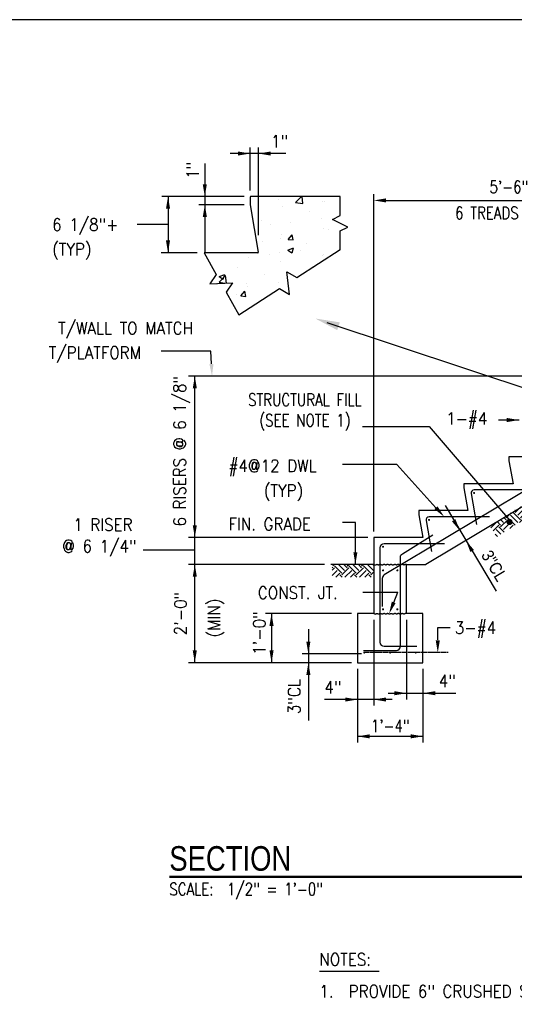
# Model space of a CAD drawing. Header units: inches. Extents: x -9715 to 32893, y -15613 to -1138.
# Tile 233 of 256: x 10433 to 10554, y -12944 to -12703. Entities that reach past the tile are written whole.
import ezdxf
from ezdxf.enums import TextEntityAlignment as Align

# ---------------------------------------------------------------- set-up
doc = ezdxf.new("R2010")
doc.units = ezdxf.units.IN
doc.header["$MEASUREMENT"] = 0
doc.linetypes.add('CENTER4', pattern=[0.5625, 0.375, -0.0625, 0.0625, -0.0625])
doc.layers.get('0').update_dxf_attribs({"color": 252})
doc.layers.get('DEFPOINTS').update_dxf_attribs({"color": 11})
for name, color, linetype in [('A-ANNO-TITL', 2, 'Continuous'), ('S-ANNO-TEXT', 2, 'Continuous'), ('S1', 2, 'Continuous'), ('S3', 4, 'Continuous'), ('S5', 1, 'Continuous'), ('S5R', 1, 'Continuous'), ('S6', 1, 'Continuous'), ('S7', 2, 'Continuous'), ('S7R', 2, 'Continuous')]:
    doc.layers.add(name, color=color, linetype=linetype)
doc.styles.add('125', font='romans.shx', dxfattribs={"width": 0.8, "height": 2})
doc.styles.add('DIM', font='ROMANS.shx', dxfattribs={"width": 0.8})
doc.styles.get("Standard").update_dxf_attribs({"font": 'romans.shx', "width": 0.8})
doc.styles.add('SX-FRAC', font='SX-FRAC.shx', dxfattribs={"width": 0.9, "height": 14})
doc.styles.add('TEXT', font='romans.shx', dxfattribs={"width": 0.8, "height": 16})
doc.styles.add('Title', font='swiss.ttf', dxfattribs={"width": 0.8})
doc.dimstyles.get("Standard").update_dxf_attribs({"dimtxt": 0.18, "dimasz": 0.18, "dimexe": 0.18, "dimexo": 0.0625, "dimgap": 0.09, "dimtad": 0, "dimtih": 1, "dimtoh": 1, "dimdec": 4, "dimzin": 0, "dimdsep": 46, "dimtxsty": 'Standard', "dimcen": 0.09, "dimadec": 0, "dimazin": 0, "dimtfac": 1, "dimtdec": 4, "dimtofl": 0, "dimtmove": 0, "dimatfit": 3, "dimfxl": 1, "dimtolj": 1, "dimtzin": 0, "dimarcsym": 0})

# ---------------------------------------------------------------- blocks, each defined once
blk = doc.blocks.new('*X727')
at = {"color": 0}
for p, q in [((2512, 1845.55), (2509.62, 1847.93)), ((2512, 1843.78), (2515.85, 1847.64)), ((2514.65, 1848.2), (2512.88, 1849.97)), ((2500.51, 1834.06), (2495.48, 1839.09)), ((2503.16, 1836.71), (2498.74, 1841.13)), ((2500.51, 1841.13), (2503.44, 1844.06)), ((2503.16, 1838.48), (2510.23, 1845.55)), ((2509.94, 1833.46), (2504.93, 1838.48)), ((2513.2, 1835.5), (2507.58, 1841.13)), ((2516.47, 1837.54), (2510.23, 1843.78)), ((2514.65, 1841.13), (2518, 1844.48)), ((2517.3, 1838.48), (2520.15, 1841.33)), ((2474.87, 1824.34), (2479.87, 1829.33)), ((2489.02, 1822.57), (2481.94, 1829.64)), ((2483.71, 1831.41), (2483.51, 1831.61)), ((2483.71, 1829.64), (2489.3, 1835.23)), ((2486.36, 1826.99), (2493.44, 1834.06)), ((2489.02, 1824.34), (2496.09, 1831.41)), ((2497.85, 1831.41), (2492.21, 1837.05)), ((2499.06, 1826.66), (2496.09, 1829.64)), ((2497.85, 1829.64), (2504.93, 1836.71)), ((2502.06, 1828.54), (2507.58, 1834.06)), ((2459.98, 1814.75), (2465.15, 1819.92)), ((2469.57, 1817.26), (2466.11, 1820.73)), ((2472.22, 1819.92), (2469.37, 1822.77)), ((2469.57, 1815.5), (2476.64, 1822.57)), ((2472.22, 1812.85), (2479.29, 1819.92)), ((2474.87, 1822.57), (2472.63, 1824.81)), ((2483.71, 1817.26), (2476.64, 1824.34)), ((2486.36, 1819.92), (2479.29, 1826.99)), ((2487.91, 1819.7), (2490.78, 1822.57)), ((2492.53, 1822.59), (2490.78, 1824.34)), ((2495.8, 1824.63), (2493.44, 1826.99)), ((2462.13, 1811.59), (2467.8, 1817.26)), ((2469.69, 1808.31), (2465.15, 1812.85)), ((2472.95, 1810.35), (2467.8, 1815.5)), ((2478.49, 1813.81), (2481.94, 1817.26)), ((2466.43, 1806.27), (2464.33, 1808.36))]:
    blk.add_line(p, q, dxfattribs=at)
blk = doc.blocks.new('*X726')
at = {"color": 0}
for p, q in [((2248.6, 1766), (2248, 1766.6)), ((2248, 1763.63), (2250.37, 1766)), ((2248, 1758.33), (2253.02, 1763.35)), ((2248.6, 1767.77), (2250.05, 1769.22)), ((2257.44, 1760.7), (2250.37, 1767.77)), ((2260.09, 1763.35), (2254.22, 1769.22)), ((2257.44, 1758.93), (2264.51, 1766)), ((2262.74, 1766), (2259.52, 1769.22)), ((2260.52, 1756.7), (2267.16, 1763.35)), ((2262.74, 1767.77), (2264.19, 1769.22)), ((2271.58, 1760.7), (2264.51, 1767.77)), ((2274.23, 1763.35), (2268.36, 1769.22)), ((2271.58, 1758.93), (2278.65, 1766)), ((2276.88, 1766), (2273.67, 1769.22)), ((2274.66, 1756.7), (2281.3, 1763.35)), ((2276.88, 1767.77), (2278.33, 1769.22)), ((2285.72, 1760.7), (2278.65, 1767.77)), ((2288.37, 1763.35), (2282.5, 1769.22)), ((2285.72, 1758.93), (2288.79, 1762)), ((2288.79, 1768.23), (2287.81, 1769.22)), ((2251.68, 1756.7), (2255.67, 1760.7)), ((2257.9, 1756.7), (2255.67, 1758.93)), ((2265.82, 1756.7), (2269.81, 1760.7)), ((2272.04, 1756.7), (2269.81, 1758.93)), ((2279.96, 1756.7), (2283.95, 1760.7)), ((2286.18, 1756.7), (2283.95, 1758.93))]:
    blk.add_line(p, q, dxfattribs=at)
blk = doc.blocks.new('*X730')
at = {"color": 0}
for p, q in [((1254.88, 2059.64), (1254.88, 2059.64)), ((1271.67, 2056.93), (1277.31, 2062.81)), ((1278.79, 2055.82), (1277.97, 2062.81)), ((1258.34, 2052.73), (1258.34, 2052.73)), ((1271.67, 2056.93), (1278.78, 2055.82)), ((1297.58, 2057.84), (1297.58, 2057.84)), ((1299.41, 2058.36), (1299.41, 2058.36)), ((1284.74, 2047.69), (1284.74, 2047.69)), ((1297.41, 2041.65), (1297.41, 2041.65)), ((1238.09, 2039.69), (1238.09, 2039.69)), ((1247.08, 2035.03), (1247.08, 2035.03)), ((1267.11, 2037.66), (1267.11, 2037.66)), ((1298.44, 2031.73), (1298.44, 2031.73)), ((1257.26, 2022.12), (1257.26, 2022.12)), ((1257.36, 2026.1), (1257.36, 2026.1)), ((1264.44, 2020.73), (1268.3, 2025.32)), ((1269.22, 2020.31), (1268.3, 2025.32)), ((1303.91, 2030.13), (1303.91, 2030.13)), ((1239.3, 2018.76), (1239.3, 2018.76)), ((1264.13, 2010.39), (1269.74, 2012.54)), ((1264.44, 2020.73), (1269.22, 2020.31)), ((1268.12, 2007.7), (1269.74, 2012.53)), ((1282, 2016.96), (1282, 2016.96)), ((1226.04, 2003.47), (1226.04, 2003.47)), ((1246.07, 2006.11), (1246.07, 2006.11)), ((1256.16, 2008.01), (1256.16, 2008.01)), ((1264.13, 2010.39), (1268.11, 2007.7)), ((1276.36, 2010.1), (1276.36, 2010.1)), ((1297.47, 2005.1), (1297.47, 2005.1)), ((1298.87, 2006.21), (1298.87, 2006.21)), ((1214.84, 1993.47), (1214.84, 1993.47)), ((1256.39, 1999.47), (1256.39, 1999.47)), ((1287.81, 1994.12), (1287.81, 1994.12)), ((1196.9, 1979), (1203.13, 1985.49)), ((1196.92, 1984.58), (1202.52, 1986.73)), ((1196.92, 1984.58), (1200.9, 1981.9)), ((1200.9, 1981.9), (1202.52, 1986.73)), ((1203.97, 1978.22), (1203.13, 1985.49)), ((1241.16, 1986.12), (1241.16, 1986.12)), ((1194.5, 1978.11), (1194.5, 1978.11)), ((1196.9, 1979), (1202.35, 1978.15)), ((1223.38, 1978.1), (1223.38, 1978.1)), ((1225.02, 1974.56), (1225.02, 1974.56)), ((1255.32, 1978.55), (1255.32, 1978.55)), ((1255.42, 1972.83), (1255.42, 1972.83)), ((1213.87, 1966.84), (1213.87, 1966.84)), ((1218.16, 1965.57), (1222.02, 1970.17)), ((1218.16, 1965.57), (1222.94, 1965.15)), ((1222.94, 1965.15), (1222.02, 1970.17))]:
    blk.add_line(p, q, dxfattribs=at)
blk = doc.blocks.new('NAVFAC_Anno_Title_T1')
at = {"color": 0, "linetype": 'ByBlock', "lineweight": -2, "style": 'Title'}
blk.add_attdef('TITLE', (0, 0.5), '', height=2, dxfattribs=at)
at = {"color": 0, "linetype": 'ByBlock', "lineweight": -2, "style": 'TEXT', "width": 0.8}
blk.add_attdef('SCALE', text='', height=1, dxfattribs=at).set_placement((0, -0.5), align=Align.TOP_LEFT)
blk = doc.blocks.new('*D750')
at = {"layer": 'DEFPOINTS', "color": 0, "linetype": 'ByBlock'}
for p in [(10585.5, -12747.15), (10585.5, -12790.1), (10519.5, -12829.53)]:
    blk.add_point(p, dxfattribs=at)
at = {"layer": 'S5', "color": 1, "linetype": 'ByBlock'}
for p, q in [((10519.5, -12828.03), (10519.5, -12745.65)), ((10522.5, -12747.15), (10582.5, -12747.15)), ((10585.5, -12788.6), (10585.5, -12745.65))]:
    blk.add_line(p, q, dxfattribs=at)
for points in [[(10522.5, -12746.65), (10522.5, -12747.65), (10519.5, -12747.15)], [(10582.5, -12746.65), (10582.5, -12747.65), (10585.5, -12747.15)]]:
    blk.add_solid(points, dxfattribs=at)
at = {"layer": 'S5', "color": 2, "linetype": 'ByBlock', "insert": (10552.5, -12743.86), "char_height": 3, "attachment_point": 5, "style": 'DIM'}
blk.add_mtext('\\A1;5\'-6"', dxfattribs=at)

msp = doc.modelspace()

# ---------------------------------------------------------------- linework, layer by layer
at = {"color": 1, "linetype": 'ByBlock'}
for p, q in [((10475.74412, -12860.0979), (10475.74412, -12790.0979)), ((10517.99849, -12829.52647), (10474.24412, -12829.52647)), ((10475.74412, -12832.57385), (10463.15293, -12832.57385)), ((10507.46734, -12836.0979), (10474.24412, -12836.0979))]:
    msp.add_line(p, q, dxfattribs=at)
for points in [[(10475.24412, -12793.0979), (10476.24412, -12793.0979), (10475.74412, -12790.0979)], [(10475.24412, -12826.52647), (10476.24412, -12826.52647), (10475.74412, -12829.52647)], [(10475.24412, -12839.0979), (10476.24412, -12839.0979), (10475.74412, -12836.0979)], [(10475.24412, -12857.0979), (10476.24412, -12857.0979), (10475.74412, -12860.0979)]]:
    msp.add_solid(points, dxfattribs=at)
at = {"layer": 'A-ANNO-TITL', "const_width": 0.6}
msp.add_lwpolyline([(10469.51521, -12912.42512), (10647.55599, -12912.42512)], dxfattribs=at)
at = {"layer": 'DEFPOINTS'}
msp.add_lwpolyline([(10186.67974, -13166.39862), (10877.65338, -13166.39862), (10877.65338, -12702.99445), (10186.67974, -12702.99445)], close=True, dxfattribs=at)
at = {"layer": 'S-ANNO-TEXT', "ltscale": 20}
msp.add_line((10506.21865, -12935.43483), (10520.77603, -12935.43483), dxfattribs=at)
at = {"layer": 'S1', "color": 3}
for p, q in [((10489.29308, -12746.31765), (10489.29308, -12748.19265)), ((10511.29308, -12746.19265), (10489.41808, -12746.19265)), ((10511.29308, -12750.85247), (10511.29308, -12746.19265)), ((10489.29308, -12748.19265), (10491.26823, -12759.79667)), ((10509.41808, -12751.78997), (10511.29308, -12750.85247)), ((10513.16808, -12753.66497), (10509.41808, -12751.78997)), ((10511.29308, -12750.85247), (10511.29308, -12750.85247)), ((10511.29308, -12754.60247), (10513.16808, -12753.66497)), ((10511.29308, -12759.2623), (10511.29308, -12754.60247)), ((10511.29308, -12754.60247), (10511.29308, -12754.60247)), ((10491.14501, -12759.94265), (10478.0363, -12759.94265)), ((10478.0363, -12759.94265), (10480.97608, -12765.21339)), ((10480.97608, -12765.21339), (10479.40161, -12767.52284)), ((10480.97608, -12765.21339), (10480.97608, -12765.21339)), ((10479.40161, -12767.52284), (10484.98609, -12767.27065)), ((10484.98609, -12767.27065), (10483.41162, -12769.5801)), ((10483.41162, -12769.5801), (10483.41162, -12769.5801)), ((10483.41162, -12769.5801), (10486.50261, -12775.12195)), ((10585.49849, -12804.21286), (10532.20106, -12836.0979)), ((10519.49849, -12829.52647), (10519.49849, -12848.0979)), ((10527.49849, -12836.0979), (10532.20106, -12836.0979)), ((10527.49849, -12848.0979), (10527.49849, -12836.0979)), ((10515.49849, -12848.0979), (10515.49849, -12860.0979)), ((10519.49849, -12848.0979), (10515.49849, -12848.0979)), ((10531.49849, -12848.0979), (10527.49849, -12848.0979)), ((10531.49849, -12860.0979), (10531.49849, -12848.0979)), ((10515.49849, -12860.0979), (10531.49849, -12860.0979))]:
    msp.add_line(p, q, dxfattribs=at)
at = {"layer": 'S1', "color": 2}
msp.add_line((10519.49849, -12836.0979), (10508.96734, -12836.0979), dxfattribs=at)
at = {"layer": 'S1', "color": 3}
for points in [[(10486.50261, -12775.12195), (10496.46775, -12768.7044), (10498.87227, -12770.12946), (10498.26694, -12764.57216), (10500.67146, -12765.99722), (10511.29308, -12759.15689)], [(10585.49849, -12796.66933), (10574.49849, -12796.66933), (10574.49849, -12797.66933), (10575.43638, -12803.24076), (10563.49849, -12803.24076), (10563.49849, -12804.24076), (10564.38359, -12809.81218), (10552.49849, -12809.81218), (10552.49849, -12810.81218), (10553.52023, -12816.38361), (10541.49849, -12816.38361), (10541.49849, -12817.38361), (10542.49849, -12822.95504), (10530.49849, -12822.95504), (10530.49849, -12823.95504), (10531.49849, -12829.52647), (10519.49849, -12829.52647)]]:
    msp.add_lwpolyline(points, dxfattribs=at)
at = {"layer": 'S1', "color": 2}
for points in [[(10519.49849, -12836.0979), (10519.64422, -12836.16788), (10519.76784, -12836.20105), (10519.87242, -12836.20528), (10519.96099, -12836.18843), (10520.03659, -12836.15839), (10520.10228, -12836.12301), (10520.16108, -12836.09016), (10520.21604, -12836.06772), (10520.26971, -12836.06155), (10520.3226, -12836.06955), (10520.37473, -12836.08759), (10520.42613, -12836.11157), (10520.47681, -12836.13738), (10520.5268, -12836.16091), (10520.57612, -12836.17804), (10520.62477, -12836.18466), (10520.67286, -12836.17797), (10520.7207, -12836.16035), (10520.7687, -12836.1355), (10520.81726, -12836.10712), (10520.86678, -12836.0789), (10520.91764, -12836.05453), (10520.97026, -12836.03771), (10521.02502, -12836.03213), (10521.08221, -12836.04024), (10521.14167, -12836.05951), (10521.20311, -12836.08617), (10521.26627, -12836.11645), (10521.33086, -12836.14656), (10521.3966, -12836.17274), (10521.46321, -12836.19122), (10521.53042, -12836.19822), (10521.59791, -12836.19122), (10521.66525, -12836.17274), (10521.73195, -12836.14656), (10521.79754, -12836.11645), (10521.86153, -12836.08617), (10521.92346, -12836.05951), (10521.98285, -12836.04024), (10522.03921, -12836.03213), (10522.09226, -12836.03771), (10522.1424, -12836.05453), (10522.19024, -12836.0789), (10522.23637, -12836.10712), (10522.28138, -12836.1355), (10522.32588, -12836.16035), (10522.37046, -12836.17797), (10522.41571, -12836.18466), (10522.46215, -12836.17795), (10522.50995, -12836.16024), (10522.55917, -12836.13515), (10522.6099, -12836.10628), (10522.66222, -12836.07725), (10522.71622, -12836.05167), (10522.77196, -12836.03317), (10522.82953, -12836.02535), (10522.88889, -12836.03065), (10522.94952, -12836.04675), (10523.01079, -12836.07016), (10523.07205, -12836.09738), (10523.13268, -12836.12492), (10523.19204, -12836.14928), (10523.2495, -12836.16697), (10523.3044, -12836.17449), (10523.35637, -12836.16951), (10523.406, -12836.15431), (10523.45412, -12836.13237), (10523.50156, -12836.10712), (10523.54916, -12836.08204), (10523.59775, -12836.06057), (10523.64817, -12836.04617), (10523.70126, -12836.04229), (10523.75761, -12836.05122), (10523.8169, -12836.07047), (10523.87858, -12836.0964), (10523.94209, -12836.12534), (10524.00686, -12836.15365), (10524.07236, -12836.17767), (10524.13801, -12836.19374), (10524.20327, -12836.19822), (10524.26763, -12836.1887), (10524.33089, -12836.16782), (10524.39287, -12836.13947), (10524.45342, -12836.10755), (10524.51238, -12836.07594), (10524.56959, -12836.04855), (10524.6249, -12836.02925), (10524.67814, -12836.02196), (10524.72924, -12836.02925), (10524.77852, -12836.04849), (10524.82636, -12836.07576), (10524.87317, -12836.10712), (10524.91935, -12836.13864), (10524.96528, -12836.16639), (10525.01138, -12836.18643), (10525.05803, -12836.19483), (10525.1056, -12836.18895), (10525.15433, -12836.17131), (10525.20441, -12836.14573), (10525.25604, -12836.11602), (10525.30941, -12836.08599), (10525.36474, -12836.05946), (10525.42221, -12836.04023), (10525.48202, -12836.03213), (10525.54424, -12836.03771), (10525.60832, -12836.05453), (10525.6736, -12836.0789), (10525.73939, -12836.10712), (10525.80502, -12836.1355), (10525.86982, -12836.16035), (10525.9331, -12836.17797), (10525.9942, -12836.18466), (10526.05265, -12836.17797), (10526.10884, -12836.1604), (10526.16336, -12836.13568), (10526.2168, -12836.10755), (10526.26976, -12836.07973), (10526.32285, -12836.05596), (10526.37665, -12836.03998), (10526.43176, -12836.03552), (10526.48865, -12836.04496), (10526.54722, -12836.06526), (10526.60727, -12836.09203), (10526.66856, -12836.12089), (10526.73089, -12836.14745), (10526.79404, -12836.16732), (10526.85778, -12836.1761), (10526.9219, -12836.16941), (10526.98633, -12836.14494), (10527.05159, -12836.10871), (10527.11836, -12836.06881), (10527.18731, -12836.03336), (10527.25913, -12836.01044), (10527.33448, -12836.00816), (10527.41404, -12836.03461), (10527.49849, -12836.0979)], [(10519.49849, -12848.0979), (10519.64422, -12848.16788), (10519.76784, -12848.20105), (10519.87242, -12848.20528), (10519.96099, -12848.18843), (10520.03659, -12848.15839), (10520.10228, -12848.12301), (10520.16108, -12848.09016), (10520.21604, -12848.06772), (10520.26971, -12848.06155), (10520.3226, -12848.06955), (10520.37473, -12848.08759), (10520.42613, -12848.11157), (10520.47681, -12848.13738), (10520.5268, -12848.16091), (10520.57612, -12848.17804), (10520.62477, -12848.18466), (10520.67286, -12848.17797), (10520.7207, -12848.16035), (10520.7687, -12848.1355), (10520.81726, -12848.10712), (10520.86678, -12848.0789), (10520.91764, -12848.05453), (10520.97026, -12848.03771), (10521.02502, -12848.03213), (10521.08221, -12848.04024), (10521.14167, -12848.05951), (10521.20311, -12848.08617), (10521.26627, -12848.11645), (10521.33086, -12848.14656), (10521.3966, -12848.17274), (10521.46321, -12848.19122), (10521.53042, -12848.19822), (10521.59791, -12848.19122), (10521.66525, -12848.17274), (10521.73195, -12848.14656), (10521.79754, -12848.11645), (10521.86153, -12848.08617), (10521.92346, -12848.05951), (10521.98285, -12848.04024), (10522.03921, -12848.03213), (10522.09226, -12848.03771), (10522.1424, -12848.05453), (10522.19024, -12848.0789), (10522.23637, -12848.10712), (10522.28138, -12848.1355), (10522.32588, -12848.16035), (10522.37046, -12848.17797), (10522.41571, -12848.18466), (10522.46215, -12848.17795), (10522.50995, -12848.16024), (10522.55917, -12848.13515), (10522.6099, -12848.10628), (10522.66222, -12848.07725), (10522.71622, -12848.05167), (10522.77196, -12848.03317), (10522.82953, -12848.02535), (10522.88889, -12848.03065), (10522.94952, -12848.04675), (10523.01079, -12848.07016), (10523.07205, -12848.09738), (10523.13268, -12848.12492), (10523.19204, -12848.14928), (10523.2495, -12848.16697), (10523.3044, -12848.17449), (10523.35637, -12848.16951), (10523.406, -12848.15431), (10523.45412, -12848.13237), (10523.50156, -12848.10712), (10523.54916, -12848.08204), (10523.59775, -12848.06057), (10523.64817, -12848.04617), (10523.70126, -12848.04229), (10523.75761, -12848.05122), (10523.8169, -12848.07047), (10523.87858, -12848.0964), (10523.94209, -12848.12534), (10524.00686, -12848.15365), (10524.07236, -12848.17767), (10524.13801, -12848.19374), (10524.20327, -12848.19822), (10524.26763, -12848.1887), (10524.33089, -12848.16782), (10524.39287, -12848.13947), (10524.45342, -12848.10755), (10524.51238, -12848.07594), (10524.56959, -12848.04855), (10524.6249, -12848.02925), (10524.67814, -12848.02196), (10524.72924, -12848.02925), (10524.77852, -12848.04849), (10524.82636, -12848.07576), (10524.87317, -12848.10712), (10524.91935, -12848.13864), (10524.96528, -12848.16639), (10525.01138, -12848.18643), (10525.05803, -12848.19483), (10525.1056, -12848.18895), (10525.15433, -12848.17131), (10525.20441, -12848.14573), (10525.25604, -12848.11602), (10525.30941, -12848.08599), (10525.36474, -12848.05946), (10525.42221, -12848.04023), (10525.48202, -12848.03213), (10525.54424, -12848.03771), (10525.60832, -12848.05453), (10525.6736, -12848.0789), (10525.73939, -12848.10712), (10525.80502, -12848.1355), (10525.86982, -12848.16035), (10525.9331, -12848.17797), (10525.9942, -12848.18466), (10526.05265, -12848.17797), (10526.10884, -12848.1604), (10526.16336, -12848.13568), (10526.2168, -12848.10755), (10526.26976, -12848.07973), (10526.32285, -12848.05596), (10526.37665, -12848.03998), (10526.43176, -12848.03552), (10526.48865, -12848.04496), (10526.54722, -12848.06526), (10526.60727, -12848.09203), (10526.66856, -12848.12089), (10526.73089, -12848.14745), (10526.79404, -12848.16732), (10526.85778, -12848.1761), (10526.9219, -12848.16941), (10526.98633, -12848.14494), (10527.05159, -12848.10871), (10527.11836, -12848.06881), (10527.18731, -12848.03336), (10527.25913, -12848.01044), (10527.33448, -12848.00816), (10527.41404, -12848.03461), (10527.49849, -12848.0979)]]:
    msp.add_lwpolyline(points, dxfattribs=at)
at = {"layer": 'S1', "color": 3}
for centre, start, end in [((10489.41808, -12746.31765), 90, 180), ((10491.14501, -12759.81765), 270, 9.6598931)]:
    msp.add_arc(centre, 0.125, start, end, dxfattribs=at)
at = {"layer": 'S3', "color": 4}
for points in [[(10587.49849, -12799.5205), (10522.05366, -12838.67268, 0.263792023), (10521.56705, -12839.53084), (10521.56705, -12846.3331)], [(10558.75147, -12817.88361), (10543.99966, -12817.88361, 0.465595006), (10543.26075, -12818.76212), (10544.58218, -12826.36035)], [(10547.767, -12824.45504), (10532.99966, -12824.45504, 0.465595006), (10532.26075, -12825.33355), (10533.58364, -12832.94019)], [(10516.99849, -12857.0979), (10524.99849, -12857.0979, 0.414213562), (10525.99849, -12856.0979), (10525.99849, -12834.33872, -0.258592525), (10526.4685, -12833.49072), (10533.92157, -12828.83255)], [(10536.78253, -12831.02647), (10521.99849, -12831.02647, 0.414213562), (10520.99849, -12832.02647), (10520.99849, -12855.0979, 0.414213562), (10521.99849, -12856.0979), (10529.99849, -12856.0979)]]:
    msp.add_lwpolyline(points, format="xyb", dxfattribs=at)
at = {"layer": 'S3', "color": 4, "const_width": 0.25}
for points in [[(10543.87466, -12818.63361, 1), (10544.12466, -12818.63361, 1)], [(10532.87466, -12825.20504, 1), (10533.12466, -12825.20504, 1)], [(10521.62466, -12831.77647, 1), (10521.87466, -12831.77647, 1)], [(10521.62466, -12837.54571, 1), (10521.87466, -12837.54571, 1)], [(10525.12349, -12837.54571, 1), (10525.37349, -12837.54571, 1)], [(10521.62466, -12847.05783, 1), (10521.87466, -12847.05783, 1)], [(10525.12349, -12847.05783, 1), (10525.37349, -12847.05783, 1)], [(10517.0424, -12857.62956, 1), (10517.2924, -12857.62956, 1)], [(10523.37349, -12857.62956, 1), (10523.62349, -12857.62956, 1)], [(10529.59617, -12857.62956, 1), (10529.84617, -12857.62956, 1)]]:
    msp.add_lwpolyline(points, format="xyb", close=True, dxfattribs=at)
at = {"layer": 'S5', "color": 1}
for p, q in [((10498.02739, -12735.69265), (10484.35479, -12735.69265)), ((10489.29308, -12744.69265), (10489.29308, -12734.19265)), ((10491.29308, -12755.62022), (10491.29308, -12734.19265)), ((10478.1953, -12738.11147), (10478.1953, -12759.94265)), ((10478.1953, -12738.11147), (10478.1953, -12755.13241)), ((10487.79308, -12746.19265), (10467.6953, -12746.19265)), ((10469.1953, -12746.19265), (10469.1953, -12759.94265)), ((10487.79308, -12748.19265), (10476.6953, -12748.19265)), ((10469.1953, -12753.06765), (10461.64817, -12753.06765)), ((10476.31876, -12759.94265), (10467.5363, -12759.94265)), ((10508.02053, -12776.94864), (10569.95915, -12797.58092)), ((10516.79673, -12842.85763), (10525.37869, -12842.85763)), ((10524.35142, -12845.37946), (10525.37869, -12842.85763)), ((10494.49849, -12848.0979), (10494.49849, -12860.0979)), ((10519.49849, -12849.5979), (10519.49849, -12870.5979)), ((10527.49849, -12849.5979), (10527.49849, -12869.05718)), ((10503.49849, -12851.91798), (10503.49849, -12874.20283)), ((10515.49849, -12861.58338), (10515.49849, -12879.58338)), ((10531.49849, -12861.58338), (10531.49849, -12879.58338)), ((10523.03735, -12867.55718), (10539.55618, -12867.55718)), ((10523.95963, -12869.0979), (10507.44081, -12869.0979)), ((10531.49849, -12878.0979), (10515.49849, -12878.0979))]:
    msp.add_line(p, q, dxfattribs=at)
at = {"layer": 'S5', "color": 1, "linetype": 'ByBlock'}
for p, q in [((10583.99849, -12790.0979), (10474.24412, -12790.0979)), ((10513.99849, -12848.0979), (10492.99849, -12848.0979)), ((10516.44659, -12857.93886), (10501.99849, -12857.93886)), ((10513.99849, -12860.0979), (10474.24412, -12860.0979))]:
    msp.add_line(p, q, dxfattribs=at)
at = {"layer": 'S5', "color": 1}
for points in [[(10486.29308, -12735.19265), (10486.29308, -12736.19265), (10489.29308, -12735.69265)], [(10494.29308, -12736.19265), (10494.29308, -12735.19265), (10491.29308, -12735.69265)], [(10478.6953, -12743.19265), (10477.6953, -12743.19265), (10478.1953, -12746.19265)], [(10468.6953, -12749.19265), (10469.6953, -12749.19265), (10469.1953, -12746.19265)], [(10477.6953, -12751.19265), (10478.6953, -12751.19265), (10478.1953, -12748.19265)], [(10469.6953, -12756.94265), (10468.6953, -12756.94265), (10469.1953, -12759.94265)], [(10510.55074, -12778.84549), (10511.18281, -12776.948), (10505.17429, -12776.00053)], [(10524.81447, -12845.56808), (10523.88837, -12845.19083), (10523.21966, -12848.15779)], [(10493.99849, -12851.0979), (10494.99849, -12851.0979), (10494.49849, -12848.0979)], [(10502.99849, -12854.93886), (10503.99849, -12854.93886), (10503.49849, -12857.93886)], [(10493.99849, -12857.0979), (10494.99849, -12857.0979), (10494.49849, -12860.0979)], [(10502.99849, -12863.0979), (10503.99849, -12863.0979), (10503.49849, -12860.0979)], [(10524.49849, -12867.05718), (10524.49849, -12868.05718), (10527.49849, -12867.55718)], [(10534.49849, -12868.05718), (10534.49849, -12867.05718), (10531.49849, -12867.55718)], [(10512.49849, -12869.5979), (10512.49849, -12868.5979), (10515.49849, -12869.0979)], [(10522.49849, -12868.5979), (10522.49849, -12869.5979), (10519.49849, -12869.0979)], [(10518.49849, -12877.5979), (10518.49849, -12878.5979), (10515.49849, -12878.0979)], [(10528.49849, -12877.5979), (10528.49849, -12878.5979), (10531.49849, -12878.0979)]]:
    msp.add_solid(points, dxfattribs=at)
at = {"layer": 'S5R', "color": 1}
msp.add_line((10536.91641, -12821.71888), (10549.39154, -12842.64243), dxfattribs=at)
for points in [[(10539.43809, -12825.04731), (10538.57917, -12825.55942), (10540.54496, -12827.88012)], [(10543.10271, -12833.07102), (10543.96163, -12832.55891), (10541.99584, -12830.2382)]]:
    msp.add_solid(points, dxfattribs=at)
at = {"layer": 'S7', "color": 1}
for p, q in [((10479.6713, -12784.00754), (10467.55231, -12784.00754)), ((10479.81309, -12787.10104), (10479.6713, -12784.00754)), ((10516.76366, -12802.3513), (10532.98642, -12802.3513)), ((10532.98642, -12802.3513), (10552.63219, -12825.27293)), ((10525.12796, -12811.63898), (10511.81233, -12811.63898)), ((10514.99061, -12825.88519), (10511.81233, -12825.88519)), ((10514.99061, -12836.0979), (10514.99061, -12825.88519)), ((10535.12091, -12854.47665), (10535.12091, -12851.50176)), ((10535.12091, -12851.50176), (10538.12091, -12851.50176))]:
    msp.add_line(p, q, dxfattribs=at)
at = {"layer": 'S7', "color": 1, "linetype": 'CENTER4'}
msp.add_line((10537.68275, -12857.62956), (10517.1674, -12857.62956), dxfattribs=at)
at = {"layer": 'S7', "color": 2, "const_width": 0.75}
msp.add_lwpolyline([(10552.28035, -12825.72422, 1), (10553.03035, -12825.72422, 1)], format="xyb", close=True, dxfattribs=at)
at = {"layer": 'S7', "color": 1}
for points in [[(10480.31257, -12787.07815), (10479.31362, -12787.12394), (10479.95045, -12790.0979)], [(10515.49061, -12833.0979), (10514.49061, -12833.0979), (10514.99061, -12836.0979)], [(10535.62091, -12854.62956), (10534.62091, -12854.62956), (10535.12091, -12857.62956)]]:
    msp.add_solid(points, dxfattribs=at)
at = {"layer": 'S7R', "color": 1}
for p, q in [((10554.99966, -12800.81218), (10549.9654, -12800.81218)), ((10534.68308, -12822.22779), (10525.12796, -12811.63898))]:
    msp.add_line(p, q, dxfattribs=at)
for points in [[(10551.99966, -12800.31218), (10551.99966, -12801.31218), (10554.99966, -12800.81218)], [(10535.05429, -12821.89282), (10534.31187, -12822.56276), (10536.6929, -12824.45504)]]:
    msp.add_solid(points, dxfattribs=at)

# ---------------------------------------------------------------- block references
at = {"layer": 'A-ANNO-TITL'}
ref = msp.add_blockref('NAVFAC_Anno_Title_T1', (10469.51521, -12912.42512), dxfattribs=dict(at, xscale=3.000000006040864, yscale=3.000000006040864, zscale=3.000000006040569))
ref.add_attrib('TITLE', 'SECTION', (10469.51521, -12910.92512), dxfattribs={"layer": '0', "color": 0, "linetype": 'ByBlock', "lineweight": -2, "height": 6, "style": 'Title', "width": 0.8})
ref.add_attrib('SCALE', 'SCALE:  1/2" = 1\'-0"', dxfattribs={"layer": '0', "color": 0, "linetype": 'ByBlock', "lineweight": -2, "height": 3, "style": 'TEXT', "width": 0.8}).set_placement((10469.51521, -12913.92512), align=Align.TOP_LEFT)
at = {"layer": 'S6', "color": 2, "xscale": 0.25, "yscale": 0.25, "zscale": 0.25}
msp.add_blockref('*X730', (10182.47007, -13261.89562), dxfattribs=at)
at = {"layer": 'S6', "color": 1, "xscale": 0.25, "yscale": 0.25, "zscale": 0.25}
for name, p in [('*X727', (9933.09143, -13280.80312)), ('*X726', (9947.30011, -13278.40214))]:
    msp.add_blockref(name, p, dxfattribs=at)

# ---------------------------------------------------------------- texts
at = {"layer": 'S-ANNO-TEXT', "ltscale": 20, "style": '125', "width": 0.9}
for s, height, p in [('1"', 3, (10494.37985, -12734.19265)), ('6 1/8"+', 3, (10440.8855, -12754.58191)), ('(TYP)', 3, (10440.8855, -12760.59974)), ('1-#4', 3, (10537.16522, -12801.93186)), ('#4@12 DWL', 3, (10483.97604, -12813.49569)), ('(TYP)', 3, (10492.611, -12819.57852)), ('FIN. GRADE', 3, (10483.97604, -12827.7419)), ('3-#4', 3, (10539.31271, -12853.05969)), ('4"', 3, (10535.37141, -12866.05718)), ('4"', 3, (10507.42557, -12867.5979)), ('NOTES:', 3, (10506.18779, -12934.10916)), ('1.  PROVIDE 6" CRUSHED STONE UNDER SLAB IF LESS THAN', 3.0000001, (10506.18779, -12941.91058))]:
    msp.add_text(s, height=height, dxfattribs=at).set_placement(p)
at = {"layer": 'S-ANNO-TEXT', "ltscale": 20, "width": 0.9}
for s, height, rotation, style, p in [('1"', 3, 90, '125', (10476.6953, -12741.86291)), ('3"CL', 3.000001, 301, 'SX-FRAC', (10545.61624, -12833.79979)), ('(MIN)', 3, 90, '125', (10481.95168, -12853.88473))]:
    msp.add_text(s, height=height, rotation=rotation, dxfattribs=dict(at, style=style)).set_placement(p)
at = {"layer": 'S-ANNO-TEXT', "ltscale": 20, "style": '125', "width": 0.9}
for s, height, p in [('T/WALL TO MATCH', 3.0000001, (10458.80884, -12778.57319)), ('T/PLATFORM', 3, (10451.32313, -12784.58364)), ('1 RISER', 3, (10453.29963, -12826.38333)), ('@ 6 1/4"', 3, (10452.42363, -12831.85433))]:
    msp.add_text(s, height=height, dxfattribs=at).set_placement(p, align=Align.MIDDLE)
for s, height, p in [('6 RISERS @ 6 1/8"', 3.0000001, (10472.24412, -12808.41932)), ('3"CL', 3, (10500.0231, -12868.37719))]:
    msp.add_text(s, height=height, rotation=90, dxfattribs=at).set_placement(p, align=Align.MIDDLE)
msp.add_text('CONST. JT.', height=3, dxfattribs=at).set_placement((10491.14259, -12843.01886), align=Align.MIDDLE_LEFT)
for s, p in [('2\'-0"', (10472.24412, -12848.0979)), ('1\'-0"', (10491.49849, -12852.86447))]:
    msp.add_text(s, height=3, rotation=90, dxfattribs=at).set_placement(p, align=Align.MIDDLE_CENTER)
at = {"layer": 'S-ANNO-TEXT', "char_height": 3.0000001, "attachment_point": 2, "style": '125'}
for s, insert, width in [(' 6 TREADS @ 11"', (10552.2177, -12748.71426), 38.7887362), ('STRUCTURAL FILL (SEE NOTE 1)', (10502.65719, -12794.36853), 36.1942629)]:
    msp.add_mtext(s, dxfattribs=dict(at, insert=insert, width=width))
at = {"layer": 'S-ANNO-TEXT', "ltscale": 20, "insert": (10523.49849, -12875.54084), "char_height": 3, "attachment_point": 5, "style": '125'}
msp.add_mtext('\\A1;1\'-4"', dxfattribs=at)

# ---------------------------------------------------------------- dimensions: what is measured, and where the dimension line sits
at = {"layer": 'S5', "color": 1, "linetype": 'ByBlock'}
dim = msp.add_linear_dim(base=(10585.49849, -12747.14969), p1=(10519.49849, -12829.52647), p2=(10585.49849, -12790.0979), dimstyle='Standard', override={"dimtxt": 3, "dimasz": 3, "dimexe": 1.5, "dimexo": 1.5, "dimgap": 1.5, "dimtad": 1, "dimtih": 0, "dimtoh": 0, "dimlfac": -1, "dimzin": 3, "dimlunit": 4, "dimtxsty": 'DIM', "dimdle": 1.5, "dimclrd": 1, "dimclre": 1, "dimclrt": 2, "dimadec": 2, "dimtofl": 1, "dimtmove": 2, "dimfrac": 1, "dimlwd": 65535, "dimlwe": 65535}, dxfattribs=at)
dim.commit()
dim.dimension.update_dxf_attribs({"geometry": '*D750', "text_midpoint": (10552.49849, -12743.86397)})

doc.saveas('drawing.dxf')
